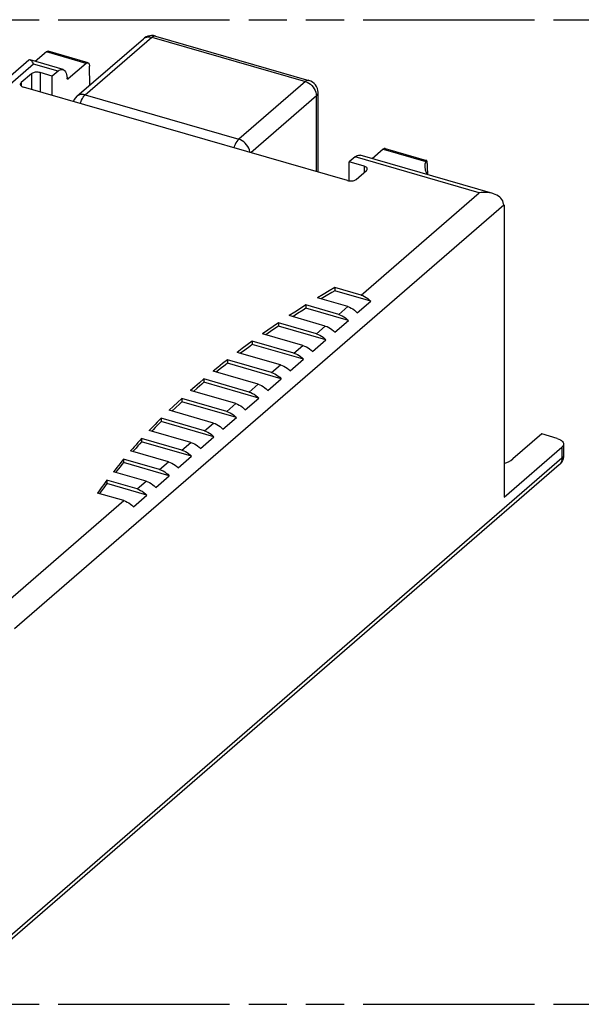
# Model space of a CAD drawing. Header units: millimetres. Extents: x 0 to 210, y 0 to 297.
# Tile 5 of 7: x 79 to 108, y 208 to 258. Entities that reach past the tile are written whole.
import ezdxf

# ---------------------------------------------------------------- set-up
doc = ezdxf.new("R2010")
doc.units = ezdxf.units.MM
doc.header["$LTSCALE"] = 19.36
doc.linetypes.add('PHANTOM', pattern=[0.8, 0.45, -0.05, 0.1, -0.05, 0.1, -0.05])
doc.layers.get('0').update_dxf_attribs({"linetype": 'CONTINUOUS'})
doc.layers.add('DEFAULT_3', color=7, linetype='PHANTOM')
doc.layers.add('Z_AXIS', color=7, linetype='CONTINUOUS')

msp = doc.modelspace()

# ---------------------------------------------------------------- linework, layer by layer
at = {"color": 7, "linetype": 'CONTINUOUS'}
for p, q in [((82.05869, 253.78923), (85.43869, 256.71639)), ((86.04449, 256.84953), (93.84089, 254.59891)), ((80.50703, 256.0485), (79.94259, 255.55968)), ((82.62367, 255.49429), (80.59717, 256.07929)), ((79.60992, 255.62169), (55.00166, 234.31031)), ((81.10008, 255.06647), (80.80822, 254.81371)), ((82.53353, 255.4635), (81.61906, 254.67155)), ((82.70706, 254.35073), (82.69713, 255.32733)), ((79.74505, 254.93298), (79.22505, 254.48265)), ((80.80822, 254.81371), (80.18901, 254.99246)), ((80.80838, 253.83794), (80.80822, 254.81371)), ((81.55731, 254.70103), (81.55531, 254.72059)), ((95.79975, 249.51031), (79.34401, 254.26067)), ((94.31061, 249.94018), (94.31061, 253.97441)), ((97.61969, 251.1085), (97.05526, 250.61968)), ((97.70983, 251.13929), (99.81457, 250.5317)), ((96.18624, 250.71147), (95.89438, 250.45871)), ((95.89438, 249.49213), (95.89438, 250.45871)), ((96.64475, 250.2421), (95.89438, 250.45871)), ((96.24371, 249.56978), (96.76371, 250.02012)), ((106.77921, 236.13325), (106.77921, 235.57034)), ((106.77921, 235.57034), (106.77255, 235.47755)), ((106.55474, 235.07898), (75.67974, 208.34045))]:
    msp.add_line(p, q, dxfattribs=at)
at = {"color": 9, "linetype": 'CONTINUOUS'}
for p, q in [((82.48422, 253.86079), (85.86422, 256.78795)), ((85.86422, 256.78795), (93.66061, 254.53733)), ((82.53353, 255.4635), (80.50703, 256.0485)), ((81.10008, 255.06647), (79.86166, 255.42397)), ((79.74505, 254.93298), (79.74505, 254.1449)), ((80.18901, 254.99246), (80.18901, 254.01674)), ((81.56048, 254.68846), (81.61906, 254.67155)), ((93.66061, 254.53733), (90.28061, 251.61017)), ((79.22505, 254.48265), (79.22505, 254.32113)), ((82.48422, 253.86079), (90.28061, 251.61017)), ((94.22353, 253.81191), (90.89228, 250.92697)), ((94.22353, 249.96532), (94.22353, 253.81191)), ((94.31061, 253.97426), (94.31061, 253.97441)), ((97.61969, 251.1085), (99.77448, 250.48646)), ((102.49091, 248.89147), (96.18624, 250.71147)), ((96.64475, 250.2421), (96.64475, 249.9171)), ((106.77921, 235.57034), (106.77832, 235.55333)), ((106.69213, 235.40784), (75.81713, 208.6693))]:
    msp.add_line(p, q, dxfattribs=at)
at = {"color": 7, "linetype": 'CONTINUOUS'}
for points in [[(85.75683, 256.8661), (85.66224, 256.84286), (85.57196, 256.80562), (85.48875, 256.75563), (85.43862, 256.71633)], [(86.04449, 256.84953), (85.95035, 256.8693), (85.85382, 256.87495), (85.75683, 256.8661)], [(80.50703, 256.0485), (80.53246, 256.06699), (80.55671, 256.07804), (80.58003, 256.08165), (80.59717, 256.07928)], [(80.18901, 254.99246), (80.14237, 255.00351), (80.09408, 255.01068), (80.04351, 255.01397), (79.99254, 255.01334), (79.94241, 255.00866), (79.89432, 255.00018), (79.84954, 254.98798), (79.80904, 254.97249), (79.77439, 254.95421), (79.74505, 254.93298)], [(81.1012, 255.06614), (81.15868, 255.10953), (81.21438, 255.13939), (81.26872, 255.15578), (81.32044, 255.15849), (81.35357, 255.15229)], [(81.35357, 255.15229), (81.36867, 255.14715), (81.41272, 255.12225), (81.4518, 255.08388), (81.48542, 255.03295), (81.5129, 254.96997), (81.53397, 254.89619), (81.54804, 254.81325), (81.55531, 254.72059)], [(82.53466, 255.46317), (82.56009, 255.48167), (82.58433, 255.49272), (82.60765, 255.49633), (82.62479, 255.49395)], [(82.62479, 255.49395), (82.62925, 255.49249), (82.64853, 255.48104), (82.66511, 255.46251), (82.6785, 255.43709), (82.68849, 255.40564), (82.69465, 255.36917), (82.69713, 255.32733)], [(81.58415, 254.65896), (81.57569, 254.66321), (81.56762, 254.67215), (81.56137, 254.68495), (81.55731, 254.70103)], [(81.62019, 254.67122), (81.6078, 254.66261), (81.59626, 254.6584), (81.58537, 254.65864), (81.58415, 254.65896)], [(94.31061, 253.97426), (94.31036, 253.99229), (94.29986, 254.09216), (94.274, 254.18947), (94.23321, 254.28204), (94.17815, 254.36767), (94.10996, 254.44408), (94.03005, 254.50921), (93.94041, 254.56111), (93.84102, 254.59887)], [(79.22505, 254.48265), (79.20294, 254.45933), (79.18861, 254.43518), (79.18203, 254.4099), (79.18157, 254.4014)], [(79.18157, 254.4014), (79.18329, 254.38441), (79.19265, 254.35935), (79.20961, 254.3353), (79.234, 254.31291), (79.26499, 254.29266), (79.30154, 254.27533), (79.34401, 254.26067)], [(82.05871, 253.78925), (81.9855, 253.71475), (81.92588, 253.63069), (81.88005, 253.53762), (81.8775, 253.52931)], [(97.7087, 251.1396), (97.69156, 251.14198), (97.66824, 251.13837), (97.644, 251.12732), (97.61857, 251.10882)], [(96.18512, 250.71179), (96.24259, 250.75518), (96.29829, 250.78504), (96.35263, 250.80143), (96.40435, 250.80414), (96.43748, 250.79794)], [(99.81457, 250.5317), (99.80682, 250.53186), (99.79588, 250.52509), (99.78506, 250.50993), (99.77448, 250.48646)], [(99.85473, 250.37436), (99.85331, 250.41519), (99.84973, 250.45052), (99.84403, 250.48069), (99.83655, 250.50458), (99.82754, 250.52129), (99.81747, 250.53056), (99.81457, 250.5317)], [(96.80719, 250.10137), (96.80547, 250.11835), (96.7961, 250.14342), (96.77915, 250.16746), (96.75475, 250.18985), (96.72377, 250.2101), (96.68721, 250.22743), (96.64475, 250.2421)], [(96.76371, 250.02012), (96.78582, 250.04344), (96.80015, 250.06758), (96.80673, 250.09286), (96.80719, 250.10137)], [(99.77448, 250.48646), (99.7373, 250.34485), (99.72769, 250.2279)], [(99.72769, 250.2279), (99.7281, 250.20347), (99.74704, 250.06165), (99.79366, 249.92141), (99.85281, 249.8121)], [(95.79975, 249.51031), (95.84639, 249.49925), (95.89468, 249.49209), (95.94524, 249.48879), (95.99622, 249.48942), (96.04635, 249.49411), (96.09444, 249.50258), (96.13922, 249.51478), (96.17972, 249.53027), (96.21437, 249.54855), (96.24371, 249.56978)], [(106.77255, 235.47755), (106.75249, 235.38589), (106.71894, 235.29698), (106.6728, 235.21395), (106.61505, 235.13853), (106.55474, 235.07898)]]:
    msp.add_lwpolyline(points, dxfattribs=at)
at = {"color": 9, "linetype": 'CONTINUOUS'}
for points in [[(85.46715, 256.73867), (85.5346, 256.77651), (85.61033, 256.80074), (85.69209, 256.81068), (85.77738, 256.80628), (85.86422, 256.78795)], [(85.86422, 256.78795), (85.91506, 256.82505), (85.96465, 256.84737), (86.01176, 256.85437), (86.04449, 256.84953)], [(93.84089, 254.59891), (93.80719, 254.60376), (93.75999, 254.59643), (93.71075, 254.574), (93.66061, 254.53733)], [(93.66061, 254.53733), (93.74867, 254.50497), (93.83456, 254.45956), (93.91617, 254.4022), (93.99149, 254.3343), (94.05865, 254.25755), (94.11602, 254.17382), (94.16217, 254.08518), (94.19598, 253.99381), (94.2166, 253.90197), (94.22353, 253.81191)], [(82.48422, 253.86079), (82.39738, 253.87912), (82.31209, 253.88352), (82.23033, 253.87358), (82.1546, 253.84935), (82.08715, 253.81152), (82.05871, 253.78925)], [(82.23041, 253.42744), (82.25441, 253.4969), (82.29319, 253.58785), (82.33667, 253.67166), (82.38379, 253.74627), (82.43338, 253.80983), (82.48422, 253.86079)], [(94.22353, 253.81191), (94.26692, 253.85727), (94.29594, 253.90576), (94.3096, 253.95632), (94.31061, 253.97426)], [(90.28061, 251.61017), (90.2296, 251.55902), (90.17986, 251.49518), (90.1326, 251.42023), (90.08903, 251.33606), (90.05024, 251.24481), (90.02683, 251.1768)], [(90.83916, 250.9423), (90.83679, 250.97353), (90.81656, 251.06467), (90.78302, 251.1561), (90.73693, 251.24514), (90.67963, 251.32913), (90.61244, 251.40618), (90.53697, 251.4744), (90.45512, 251.53206), (90.36896, 251.57769), (90.28061, 251.61017)], [(106.77832, 235.55333), (106.76501, 235.50277), (106.73604, 235.45387), (106.69213, 235.40784)], [(106.69213, 235.40784), (106.68539, 235.32295), (106.66517, 235.24349), (106.63162, 235.17142), (106.58553, 235.10899), (106.55474, 235.07898)]]:
    msp.add_lwpolyline(points, dxfattribs=at)
at = {"color": 7, "linetype": 'CONTINUOUS'}
msp.add_ellipse((102.60804, 218.00025), major_axis=(-1.45329, 141.66241), ratio=0.01755477, start_param=1.34004877, end_param=1.34413507, dxfattribs=at)
at = {"layer": 'DEFAULT_3', "color": 7, "linetype": 'PHANTOM'}
for p, q in [((50.12864, 257.68), (150.12864, 257.68)), ((50.12864, 207.68), (150.12864, 207.68))]:
    msp.add_line(p, q, dxfattribs=at)
at = {"layer": 'Z_AXIS', "color": 7, "linetype": 'CONTINUOUS'}
for p, q in [((81.35359, 255.15236), (79.67696, 255.63636)), ((103.18037, 248.85151), (96.4375, 250.79801)), ((103.73311, 248.30675), (103.73156, 248.31886)), ((103.75673, 248.25889), (103.75673, 233.42862)), ((95.16387, 244.08347), (94.86456, 243.9075)), ((96.4953, 243.69912), (95.16387, 244.08347)), ((95.16387, 244.08347), (95.16387, 243.91459)), ((94.56772, 243.73049), (94.27339, 243.55244)), ((95.8128, 243.10805), (94.27339, 243.55244)), ((94.71583, 243.65025), (94.46212, 243.49796)), ((94.86456, 243.9075), (94.56772, 243.73049)), ((96.9828, 243.38951), (95.16387, 243.91459)), ((93.40878, 243.01421), (93.12612, 242.83311)), ((93.69397, 243.19432), (93.40878, 243.01421)), ((93.69397, 243.19432), (93.69397, 243.02544)), ((95.3578, 242.71401), (93.69397, 243.19432)), ((95.8453, 242.40441), (93.69397, 243.02544)), ((96.3003, 242.79845), (96.9828, 243.38951)), ((93.12612, 242.83311), (92.84601, 242.65102)), ((94.6753, 242.12295), (92.84601, 242.65102)), ((93.26714, 242.75491), (93.02566, 242.59916)), ((92.02344, 242.10059), (91.75475, 241.91545)), ((92.29471, 242.28478), (92.02344, 242.10059)), ((94.2203, 241.72891), (92.29471, 242.28478)), ((92.29471, 242.28478), (92.29471, 242.1159)), ((94.7078, 241.4193), (92.29471, 242.1159)), ((95.1628, 241.81335), (95.8453, 242.40441)), ((91.75475, 241.91545), (91.48864, 241.72939)), ((93.5378, 241.13785), (91.48864, 241.72939)), ((91.88877, 241.83926), (91.65934, 241.68011)), ((90.7076, 241.1669), (90.45272, 240.97778)), ((90.9651, 241.35513), (90.7076, 241.1669)), ((90.9651, 241.35513), (90.9651, 241.18625)), ((93.0828, 240.7438), (90.9651, 241.35513)), ((93.5703, 240.4342), (90.9651, 241.18625)), ((94.0253, 240.82824), (94.7078, 241.4193)), ((90.45272, 240.97778), (90.20047, 240.78778)), ((92.4003, 240.15274), (90.20047, 240.78778)), ((90.57983, 240.90357), (90.36231, 240.74106)), ((89.21944, 240.02026), (88.98096, 239.82635)), ((89.46061, 240.21334), (89.21944, 240.02026)), ((89.70445, 240.40558), (89.46061, 240.21334)), ((91.9453, 239.7587), (89.70445, 240.40558)), ((89.70445, 240.40558), (89.70445, 240.2367)), ((92.4328, 239.4491), (89.70445, 240.2367)), ((92.8878, 239.84314), (93.5703, 240.4342)), ((91.2628, 239.16764), (88.98096, 239.82635)), ((89.33969, 239.94803), (89.13399, 239.78217)), ((88.05457, 239.04299), (87.8298, 238.84519)), ((88.28207, 239.24002), (88.05457, 239.04299)), ((88.5123, 239.43625), (88.28207, 239.24002)), ((88.5123, 239.43625), (88.5123, 239.26737)), ((90.8078, 238.7736), (88.5123, 239.43625)), ((91.2953, 238.46399), (88.5123, 239.26737)), ((91.7503, 238.85803), (92.4328, 239.4491)), ((90.1253, 238.18253), (87.8298, 238.84519)), ((88.16798, 238.97273), (87.97405, 238.80355)), ((86.958, 238.04601), (86.74695, 237.84431)), ((87.17184, 238.24698), (86.958, 238.04601)), ((87.38846, 238.4472), (87.17184, 238.24698)), ((89.6703, 237.78849), (87.38846, 238.4472)), ((87.38846, 238.4472), (87.38846, 238.27833)), ((90.1578, 237.47889), (87.38846, 238.27833)), ((90.6128, 237.87293), (91.2953, 238.46399)), ((88.9878, 237.19743), (86.74695, 237.84431)), ((87.06457, 237.97771), (86.88241, 237.8052)), ((86.33297, 237.43842), (86.13, 237.2342)), ((86.33297, 237.26955), (86.13, 237.06532)), ((86.33297, 237.43842), (86.33297, 237.26955)), ((88.5328, 236.80339), (86.33297, 237.43842)), ((89.0203, 236.49379), (86.33297, 237.26955)), ((89.4753, 236.88783), (90.1578, 237.47889)), ((87.8503, 236.21233), (85.7326, 236.82365)), ((105.66613, 236.64221), (104.20363, 235.37565)), ((106.45421, 236.41471), (105.66613, 236.64221)), ((87.3953, 235.81829), (85.34614, 236.40983)), ((85.34614, 236.40983), (85.34614, 236.24095)), ((87.8828, 235.50868), (85.34614, 236.24095)), ((88.3378, 235.90272), (89.0203, 236.49379)), ((86.7128, 235.22722), (84.78721, 235.78309)), ((87.2003, 234.91762), (87.8828, 235.50868)), ((103.75673, 233.42862), (106.69213, 235.97075)), ((84.42851, 235.36125), (84.42851, 235.19238)), ((86.2578, 234.83318), (84.42851, 235.36125)), ((86.7453, 234.52358), (84.42851, 235.19238)), ((85.5753, 234.24212), (83.91147, 234.72242)), ((86.0628, 233.93252), (86.7453, 234.52358)), ((85.1203, 233.84808), (83.58089, 234.29247)), ((83.58089, 234.29247), (83.58089, 234.12359)), ((85.6078, 233.53847), (83.58089, 234.12359)), ((84.4378, 233.25702), (83.10637, 233.64136)), ((84.9253, 232.94741), (85.6078, 233.53847))]:
    msp.add_line(p, q, dxfattribs=at)
at = {"layer": 'Z_AXIS', "color": 9, "linetype": 'CONTINUOUS'}
for p, q in [((79.86166, 255.42397), (73.86605, 250.23162)), ((96.4953, 243.69912), (102.49091, 248.89147)), ((78.89592, 226.75953), (103.74168, 248.27659)), ((95.3578, 242.71401), (95.8128, 243.10805)), ((94.2203, 241.72891), (94.6753, 242.12295)), ((93.0828, 240.7438), (93.5378, 241.13785)), ((91.9453, 239.7587), (92.4003, 240.15274)), ((90.8078, 238.7736), (91.2628, 239.16764)), ((89.6703, 237.78849), (90.1253, 238.18253)), ((88.5328, 236.80339), (88.9878, 237.19743)), ((87.3953, 235.81829), (87.8503, 236.21233)), ((106.69213, 235.97075), (106.69213, 235.40784)), ((86.2578, 234.83318), (86.7128, 235.22722)), ((85.1203, 233.84808), (85.5753, 234.24212)), ((78.57053, 228.17581), (84.4378, 233.25702))]:
    msp.add_line(p, q, dxfattribs=at)
at = {"layer": 'Z_AXIS', "color": 7, "linetype": 'CONTINUOUS'}
for points in [[(79.67686, 255.63635), (79.6689, 255.63828), (79.64435, 255.63865), (79.62149, 255.63009), (79.60992, 255.62169)], [(79.86166, 255.42397), (79.83412, 255.47305), (79.80591, 255.51689), (79.77771, 255.55521), (79.74959, 255.58715), (79.72184, 255.61208), (79.69482, 255.6293), (79.67686, 255.63635)], [(103.1804, 248.85146), (103.11597, 248.86833), (103.01471, 248.88826), (102.91064, 248.90142), (102.80527, 248.90798), (102.69953, 248.90824), (102.59463, 248.90274), (102.49091, 248.89147)], [(103.73156, 248.31886), (103.7164, 248.39888), (103.68867, 248.4747), (103.64882, 248.54519), (103.59803, 248.61008), (103.53743, 248.66891), (103.46782, 248.7216), (103.3899, 248.76811), (103.30468, 248.80815), (103.21297, 248.84162), (103.1804, 248.85146)], [(103.74168, 248.27659), (103.73816, 248.28562), (103.7353, 248.29568), (103.73311, 248.30675)], [(103.75673, 248.25889), (103.75242, 248.26186), (103.74847, 248.26579), (103.74489, 248.2707), (103.74168, 248.27659)], [(95.16387, 243.91459), (95.0139, 243.82674), (94.71583, 243.65025)], [(96.4953, 243.69912), (96.58347, 243.66865), (96.66938, 243.6294), (96.7535, 243.58104), (96.83441, 243.52453), (96.91069, 243.46079), (96.9828, 243.38951)], [(93.69397, 243.02544), (93.55106, 242.93551), (93.26714, 242.75491)], [(95.8128, 243.10805), (95.90097, 243.07759), (95.98688, 243.03833), (96.071, 242.98998), (96.15191, 242.93346), (96.22819, 242.86973), (96.3003, 242.79845)], [(95.3578, 242.71401), (95.44597, 242.68355), (95.53188, 242.64429), (95.616, 242.59594), (95.69691, 242.53942), (95.77319, 242.47568), (95.8453, 242.40441)], [(92.29471, 242.1159), (92.15875, 242.02392), (91.88877, 241.83926)], [(94.6753, 242.12295), (94.76347, 242.09248), (94.84938, 242.05323), (94.9335, 242.00488), (95.01441, 241.94836), (95.09069, 241.88462), (95.1628, 241.81335)], [(94.2203, 241.72891), (94.30847, 241.69844), (94.39438, 241.65919), (94.4785, 241.61083), (94.55941, 241.55432), (94.63569, 241.49058), (94.7078, 241.4193)], [(90.9651, 241.18625), (90.83602, 241.09225), (90.57983, 240.90357)], [(93.5378, 241.13785), (93.62597, 241.10738), (93.71188, 241.06813), (93.796, 241.01977), (93.87691, 240.96326), (93.95319, 240.89952), (94.0253, 240.82824)], [(93.0828, 240.7438), (93.17097, 240.71334), (93.25688, 240.67408), (93.341, 240.62573), (93.42191, 240.56921), (93.49819, 240.50548), (93.5703, 240.4342)], [(89.70445, 240.2367), (89.5822, 240.14069), (89.33969, 239.94803)], [(92.4003, 240.15274), (92.48847, 240.12228), (92.57438, 240.08302), (92.6585, 240.03467), (92.73941, 239.97815), (92.81569, 239.91441), (92.8878, 239.84314)], [(91.9453, 239.7587), (92.03347, 239.72823), (92.11938, 239.68898), (92.2035, 239.64063), (92.28441, 239.58411), (92.36069, 239.52037), (92.4328, 239.4491)], [(88.5123, 239.26737), (88.39685, 239.16936), (88.16798, 238.97273)], [(91.2628, 239.16764), (91.35097, 239.13717), (91.43688, 239.09792), (91.521, 239.04956), (91.60191, 238.99305), (91.67819, 238.92931), (91.7503, 238.85803)], [(90.8078, 238.7736), (90.89597, 238.74313), (90.98188, 238.70388), (91.066, 238.65552), (91.14691, 238.59901), (91.22319, 238.53527), (91.2953, 238.46399)], [(87.38846, 238.27833), (87.2798, 238.17831), (87.06457, 237.97771)], [(90.1253, 238.18253), (90.21347, 238.15207), (90.29938, 238.11281), (90.3835, 238.06446), (90.46441, 238.00794), (90.54069, 237.94421), (90.6128, 237.87293)], [(89.6703, 237.78849), (89.75847, 237.75803), (89.84438, 237.71877), (89.9285, 237.67042), (90.00941, 237.6139), (90.08569, 237.55016), (90.1578, 237.47889)], [(86.13, 237.2342), (86.02958, 237.13182), (85.92988, 237.02927), (85.83088, 236.92655), (85.7326, 236.82365)], [(86.13, 237.06532), (86.02958, 236.96294), (85.92988, 236.86039), (85.85924, 236.7871)], [(88.9878, 237.19743), (89.07597, 237.16696), (89.16188, 237.12771), (89.246, 237.07936), (89.32691, 237.02284), (89.40319, 236.9591), (89.4753, 236.88783)], [(88.5328, 236.80339), (88.62097, 236.77292), (88.70688, 236.73367), (88.791, 236.68531), (88.87191, 236.6288), (88.94819, 236.56506), (89.0203, 236.49379)], [(85.34614, 236.40983), (85.25116, 236.30578), (85.15692, 236.20157), (85.0634, 236.09719), (84.9706, 235.99265), (84.87854, 235.88795), (84.78721, 235.78309)], [(85.34614, 236.24095), (85.25116, 236.1369), (85.15692, 236.03269), (85.0634, 235.92831), (84.9706, 235.82378), (84.90494, 235.7491)], [(87.8503, 236.21233), (87.93847, 236.18186), (88.02438, 236.14261), (88.1085, 236.09425), (88.18941, 236.03774), (88.26569, 235.974), (88.3378, 235.90272)], [(106.45421, 236.41471), (106.53914, 236.38538), (106.61226, 236.35072), (106.67422, 236.31022), (106.72302, 236.26544), (106.75692, 236.21735), (106.77565, 236.16723), (106.7791, 236.13325)], [(106.7791, 236.13325), (106.77817, 236.11625), (106.76501, 236.06568), (106.73635, 236.01739), (106.69213, 235.97075)], [(87.3953, 235.81829), (87.48347, 235.78782), (87.56938, 235.74856), (87.6535, 235.70021), (87.73441, 235.6437), (87.81069, 235.57996), (87.8828, 235.50868)], [(84.42851, 235.36125), (84.34047, 235.25516), (84.25318, 235.14891), (84.16663, 235.04252), (84.08083, 234.93597), (83.99578, 234.82927), (83.91147, 234.72242)], [(84.42851, 235.19238), (84.34047, 235.08628), (84.25318, 234.98004), (84.16663, 234.87364), (84.08083, 234.76709), (84.0202, 234.69104)], [(86.7128, 235.22722), (86.80097, 235.19676), (86.88688, 235.1575), (86.971, 235.10915), (87.05191, 235.05263), (87.12819, 234.98889), (87.2003, 234.91762)], [(103.75673, 235.14348), (103.85237, 235.1755), (103.9867, 235.2343), (104.10339, 235.30086), (104.20363, 235.37565)], [(86.2578, 234.83318), (86.34597, 234.80271), (86.43188, 234.76346), (86.516, 234.71511), (86.59691, 234.65859), (86.67319, 234.59485), (86.7453, 234.52358)], [(83.58089, 234.29247), (83.4999, 234.1843), (83.41966, 234.07599), (83.34019, 233.96754), (83.26149, 233.85895), (83.18355, 233.75023), (83.10637, 233.64136)], [(83.58089, 234.12359), (83.4999, 234.01542), (83.41966, 233.90712), (83.34019, 233.79867), (83.26149, 233.69008), (83.20596, 233.61262)], [(85.5753, 234.24212), (85.66347, 234.21165), (85.74938, 234.1724), (85.8335, 234.12404), (85.91441, 234.06753), (85.99069, 234.00379), (86.0628, 233.93252)], [(85.1203, 233.84808), (85.20847, 233.81761), (85.29438, 233.77836), (85.3785, 233.73), (85.45941, 233.67349), (85.53569, 233.60975), (85.6078, 233.53847)], [(84.4378, 233.25702), (84.52597, 233.22655), (84.61188, 233.18729), (84.696, 233.13894), (84.77691, 233.08243), (84.85319, 233.01869), (84.9253, 232.94741)]]:
    msp.add_lwpolyline(points, dxfattribs=at)

doc.saveas('drawing.dxf')
